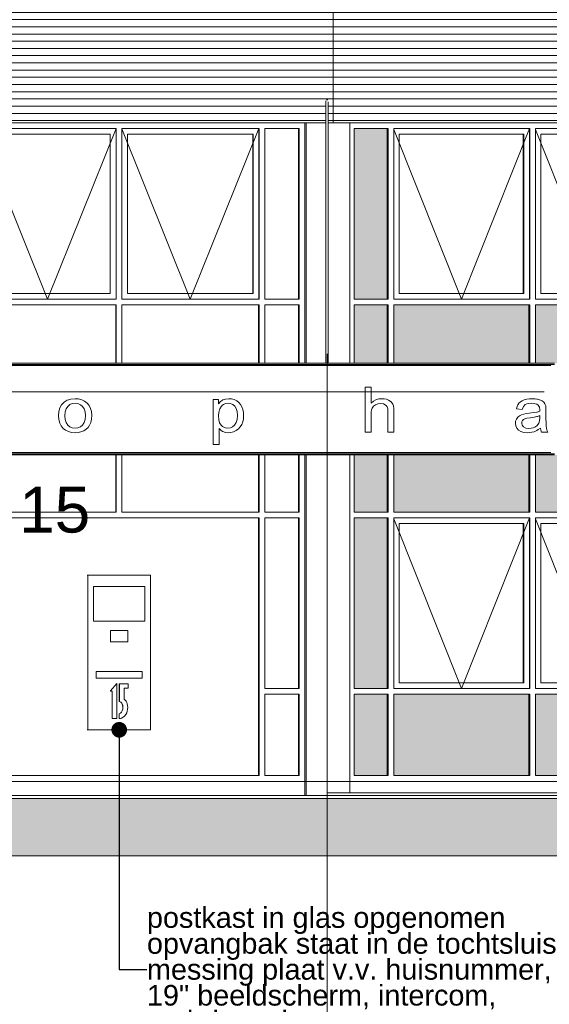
# Model space of a CAD drawing. Extents: x -138812 to 250702, y -18987 to 104055.
# Tile 113 of 193: x 42027 to 46652, y 76736 to 85333. Entities that reach past the tile are written whole.
import ezdxf

# ---------------------------------------------------------------- set-up
doc = ezdxf.new("R2010")
doc.units = 0
doc.header["$LTSCALE"] = 50
doc.linetypes.add('7 Voorgevel & doorsnede A-A$0$_ .', pattern=[380, 180, -100, 0, -100])
doc.linetypes.add('7 Voorgevel & doorsnede A-A$0$B0302', pattern=[1251.000023, 626.000023, -312.5, 0, -312.5])
doc.layers.get('0').update_dxf_attribs({"linetype": 'CONTINUOUS'})
for name, color, linetype in [('7 Voorgevel & doorsnede A-A$0$00 Bestaand', 7, 'CONTINUOUS'), ('7 Voorgevel & doorsnede A-A$0$00 Bestaand Afdek-arcering', 7, 'CONTINUOUS'), ('7 Voorgevel & doorsnede A-A$0$00 Bestaand Ramen', 7, 'CONTINUOUS'), ('7 Voorgevel & doorsnede A-A$0$21 Buitenwanden', 7, 'CONTINUOUS'), ('7 Voorgevel & doorsnede A-A$0$82 plakfolie', 7, 'CONTINUOUS'), ('7 Voorgevel & doorsnede A-A$0$90 Terrein', 7, 'CONTINUOUS'), ('7 Voorgevel & doorsnede A-A$0$90 Terrein Doorsnede-arcering', 7, 'CONTINUOUS'), ('7 Voorgevel & doorsnede A-A$0$A Markers details', 7, 'CONTINUOUS'), ('7 Voorgevel & doorsnede A-A$0$A Stramien', 7, 'CONTINUOUS')]:
    doc.layers.add(name, color=color, linetype=linetype)
doc.styles.add('7 Voorgevel & doorsnede A-A$0$GENERATED_STYLE_1', font='ARIAL.TTF')
doc.styles.add('7 Voorgevel & doorsnede A-A$0$Standard', font='txt', dxfattribs={"bigfont": 'BIGFONT.SHX'})
doc.dimstyles.new('7 Voorgevel & doorsnede A-A$0$GENERATED_STYLE__2', dxfattribs={"dimtxt": 0.18, "dimasz": 273.6, "dimexe": 0.18, "dimexo": 0.0625, "dimgap": 0.09, "dimtad": 0, "dimtih": 1, "dimtoh": 1, "dimdec": 4, "dimzin": 0, "dimdsep": 46, "dimtxsty": '7 Voorgevel & doorsnede A-A$0$Standard', "dimcen": 0.09, "dimadec": 0, "dimazin": 0, "dimtfac": 1, "dimtdec": 4, "dimtmove": 0, "dimatfit": 3, "dimldrblk": '7 Voorgevel & doorsnede A-A$0$ARROWHEAD_11', "dimfxl": 0, "dimtolj": 1, "dimtzin": 0, "dimarcsym": 0})

# ---------------------------------------------------------------- blocks, each defined once
blk = doc.blocks.new('7 Voorgevel & doorsnede A-A$0$Section Elem_4_2', base_point=(2608.7, 6899.3))
at = {"layer": '7 Voorgevel & doorsnede A-A$0$00 Bestaand Afdek-arcering', "linetype": 'Continuous', "lineweight": 0}
for points in [[(31217.3, 11109.3), (31505.7, 11109.3), (31505.7, 12599.3), (31217.3, 12599.3)], [(34034.3, 11109.3), (34322.6, 11109.3), (34322.6, 12599.3), (34034.3, 12599.3)], [(31217.3, 10549.3), (31308.5, 10549.3), (31505.7, 10549.3), (31505.7, 11059.3), (31217.3, 11059.3)], [(31563.3, 11059.3), (31563.3, 10549.3), (32414.8, 10549.3), (32741.2, 10549.3), (32741.2, 11059.3)], [(32798.8, 11059.3), (32798.8, 10549.3), (33512.6, 10549.3), (33976.7, 10549.3), (33976.7, 11059.3)], [(34034.3, 10549.3), (34057.8, 10549.3), (34322.6, 10549.3), (34322.6, 11059.3), (34034.3, 11059.3)], [(31217.3, 9249.3), (31505.7, 9249.3), (31505.7, 9749.3), (31308.5, 9749.3), (31217.3, 9749.3)], [(31563.3, 9249.3), (32741.2, 9249.3), (32741.2, 9749.3), (32414.8, 9749.3), (31563.3, 9749.3)], [(32798.8, 9249.3), (33976.7, 9249.3), (33976.7, 9749.3), (33512.6, 9749.3), (32798.8, 9749.3)], [(34034.3, 9749.3), (34034.3, 9249.3), (34322.6, 9249.3), (34322.6, 9749.3), (34057.8, 9749.3)], [(31217.3, 9199.3), (31217.3, 7709.3), (31505.7, 7709.3), (31505.7, 9199.3)], [(34034.3, 7709.3), (34322.6, 7709.3), (34322.6, 9199.3), (34034.3, 9199.3)], [(31217.3, 7659.3), (31217.3, 6949.3), (31505.7, 6949.3), (31505.7, 7659.3)], [(32741.2, 7659.3), (31563.3, 7659.3), (31563.3, 6949.3), (32741.2, 6949.3)], [(32798.8, 6949.3), (33976.7, 6949.3), (33976.7, 7659.3), (32798.8, 7659.3)], [(34034.3, 6949.3), (34322.6, 6949.3), (34322.6, 7659.3), (34034.3, 7659.3)]]:
    blk.add_hatch(color=252, dxfattribs=at).paths.add_polyline_path(points, flags=0)
at = {"layer": '7 Voorgevel & doorsnede A-A$0$00 Bestaand Ramen', "color": 1, "linetype": 'Continuous', "lineweight": 0}
for p, q in [((34380.3, 12649.3), (31179.6, 12649.3)), ((34380.3, 12649.3), (34380.3, 10549.3)), ((31217.3, 12599.3), (31217.3, 11109.3)), ((31513.9, 12599.3), (31217.3, 12599.3)), ((31505.7, 11109.3), (31505.7, 12599.3)), ((31513.9, 12599.3), (31513.9, 11109.3)), ((32749.4, 12599.3), (31563.3, 12599.3)), ((31563.3, 12599.3), (31563.3, 11109.3)), ((32746.2, 12599.3), (32746.2, 11109.3)), ((32749.4, 11109.3), (32749.4, 12599.3)), ((33984.9, 12599.3), (32798.8, 12599.3)), ((32798.8, 11109.3), (32798.8, 12599.3)), ((33981.7, 12599.3), (33981.7, 11109.3)), ((33984.9, 12599.3), (33984.9, 11109.3)), ((34330.8, 12599.3), (34034.3, 12599.3)), ((34034.3, 12599.3), (34034.3, 11109.3)), ((34322.6, 12599.3), (34322.6, 11109.3)), ((34330.8, 12599.3), (34330.8, 11109.3)), ((32696.8, 12549.3), (31609.5, 12549.3)), ((31609.5, 12549.3), (31609.5, 11159.3)), ((32693, 12549.3), (32693, 11159.3)), ((32696.8, 11159.3), (32696.8, 12549.3)), ((33932.3, 12549.3), (32845, 12549.3)), ((32845, 12549.3), (32845, 11159.3)), ((33928.5, 12549.3), (33928.5, 11159.3)), ((33932.3, 11159.3), (33932.3, 12549.3)), ((31217.3, 11109.3), (31513.9, 11109.3)), ((31563.3, 11109.3), (32749.4, 11109.3)), ((31609.5, 11159.3), (32696.8, 11159.3)), ((32798.8, 11109.3), (33984.9, 11109.3)), ((32845, 11159.3), (33932.3, 11159.3)), ((34034.3, 11109.3), (34330.8, 11109.3)), ((31217.3, 11059.3), (31217.3, 10549.3)), ((31217.3, 11059.3), (31513.9, 11059.3)), ((31505.7, 10549.3), (31505.7, 11059.3)), ((31513.9, 11059.3), (31513.9, 10549.3)), ((31563.3, 11059.3), (32749.4, 11059.3)), ((31563.3, 11059.3), (31563.3, 10549.3)), ((32741.2, 10549.3), (32741.2, 11059.3)), ((32749.4, 10549.3), (32749.4, 11059.3)), ((32798.8, 11059.3), (33984.9, 11059.3)), ((32798.8, 10549.3), (32798.8, 11059.3)), ((33976.7, 11059.3), (33976.7, 10549.3)), ((33984.9, 11059.3), (33984.9, 10549.3)), ((34034.3, 11059.3), (34330.8, 11059.3)), ((34034.3, 11059.3), (34034.3, 10549.3)), ((34322.6, 11059.3), (34322.6, 10549.3)), ((34330.8, 11059.3), (34330.8, 10549.3)), ((31217.3, 9749.3), (31217.3, 9249.3)), ((31505.7, 9249.3), (31505.7, 9749.3)), ((31513.9, 9749.3), (31513.9, 9249.3)), ((31563.3, 9749.3), (31563.3, 9249.3)), ((32741.2, 9249.3), (32741.2, 9749.3)), ((32749.4, 9249.3), (32749.4, 9749.3)), ((32798.8, 9249.3), (32798.8, 9749.3)), ((33976.7, 9749.3), (33976.7, 9249.3)), ((33984.9, 9749.3), (33984.9, 9249.3)), ((34034.3, 9749.3), (34034.3, 9249.3)), ((34322.6, 9749.3), (34322.6, 9249.3)), ((34330.8, 9749.3), (34330.8, 9249.3)), ((34380.3, 9749.3), (34380.3, 6899.3)), ((31217.3, 9249.3), (31513.9, 9249.3)), ((31217.3, 9199.3), (31217.3, 7709.3)), ((31217.3, 9199.3), (31513.9, 9199.3)), ((31505.7, 7709.3), (31505.7, 9199.3)), ((31513.9, 9199.3), (31513.9, 7709.3)), ((31563.3, 9249.3), (32749.4, 9249.3)), ((31563.3, 9199.3), (32749.4, 9199.3)), ((31563.3, 9199.3), (31563.3, 7709.3)), ((32746.2, 9199.3), (32746.2, 7709.3)), ((32749.4, 7709.3), (32749.4, 9199.3)), ((32798.8, 9249.3), (33984.9, 9249.3)), ((32798.8, 9199.3), (33984.9, 9199.3)), ((32798.8, 7709.3), (32798.8, 9199.3)), ((33981.7, 9199.3), (33981.7, 7709.3)), ((33984.9, 9199.3), (33984.9, 7709.3)), ((34034.3, 9249.3), (34330.8, 9249.3)), ((34034.3, 9199.3), (34330.8, 9199.3)), ((34034.3, 9199.3), (34034.3, 7709.3)), ((34322.6, 9199.3), (34322.6, 7709.3)), ((34330.8, 9199.3), (34330.8, 7709.3)), ((32696.8, 9149.3), (31609.5, 9149.3)), ((31609.5, 9149.3), (31609.5, 7759.3)), ((32693, 9149.3), (32693, 7759.3)), ((32696.8, 7759.3), (32696.8, 9149.3)), ((33932.3, 9149.3), (32845, 9149.3)), ((32845, 9149.3), (32845, 7759.3)), ((33928.5, 9149.3), (33928.5, 7759.3)), ((33932.3, 7759.3), (33932.3, 9149.3)), ((31609.5, 7759.3), (32696.8, 7759.3)), ((32845, 7759.3), (33932.3, 7759.3)), ((31217.3, 7709.3), (31513.9, 7709.3)), ((31217.3, 7659.3), (31217.3, 6949.3)), ((31217.3, 7659.3), (31513.9, 7659.3)), ((31505.7, 6949.3), (31505.7, 7659.3)), ((31513.9, 7659.3), (31513.9, 6949.3)), ((31563.3, 7709.3), (32749.4, 7709.3)), ((31563.3, 7659.3), (32749.4, 7659.3)), ((31563.3, 7659.3), (31563.3, 6949.3)), ((32741.2, 6949.3), (32741.2, 7659.3)), ((32749.4, 6949.3), (32749.4, 7659.3)), ((32798.8, 7709.3), (33984.9, 7709.3)), ((32798.8, 7659.3), (33984.9, 7659.3)), ((32798.8, 6949.3), (32798.8, 7659.3)), ((33976.7, 7659.3), (33976.7, 6949.3)), ((33984.9, 7659.3), (33984.9, 6949.3)), ((34034.3, 7709.3), (34330.8, 7709.3)), ((34034.3, 7659.3), (34330.8, 7659.3)), ((34034.3, 7659.3), (34034.3, 6949.3)), ((34322.6, 7659.3), (34322.6, 6949.3)), ((34330.8, 7659.3), (34330.8, 6949.3)), ((34380.3, 6899.3), (31179.6, 6899.3)), ((31513.9, 6949.3), (31217.3, 6949.3)), ((32749.4, 6949.3), (31563.3, 6949.3)), ((33984.9, 6949.3), (32798.8, 6949.3)), ((34330.8, 6949.3), (34034.3, 6949.3))]:
    blk.add_line(p, q, dxfattribs=at)
at = {"layer": '7 Voorgevel & doorsnede A-A$0$00 Bestaand Ramen', "color": 9, "linetype": 'Continuous', "lineweight": 0}
for p, q in [((31563.3, 12591.4), (32153.1, 11109.3)), ((32746.2, 12599.3), (32153.1, 11109.3)), ((32798.8, 12591.4), (33388.7, 11109.3)), ((33981.7, 12599.3), (33388.7, 11109.3)), ((32746.2, 9199.3), (32153.1, 7709.3)), ((33981.7, 9199.3), (33388.7, 7709.3)), ((31563.3, 9191.4), (32153.1, 7709.3)), ((32798.8, 9191.4), (33388.7, 7709.3))]:
    blk.add_line(p, q, dxfattribs=at)
blk = doc.blocks.new('7 Voorgevel & doorsnede A-A$0$Section Elem_5_2', base_point=(2608.7, 6899.3))
at = {"layer": '7 Voorgevel & doorsnede A-A$0$00 Bestaand', "color": 1, "linetype": 'Continuous', "lineweight": 0}
for p, q in [((30784.6, 10549.3), (30784.6, 12649.3)), ((30796.2, 12649.3), (30785.6, 12649.3)), ((30784.6, 6774.3), (30784.6, 9749.3))]:
    blk.add_line(p, q, dxfattribs=at)
blk = doc.blocks.new('7 Voorgevel & doorsnede A-A$0$Section Elem_6_2', base_point=(2608.7, 6899.3))
at = {"layer": '7 Voorgevel & doorsnede A-A$0$00 Bestaand', "color": 1, "linetype": 'Continuous', "lineweight": 0}
for p, q in [((30970.1, 12649.3), (30796.2, 12649.3)), ((30796.2, 12649.3), (30796.2, 10549.3)), ((31179.6, 12649.3), (30990.1, 12649.3)), ((31179.6, 12649.3), (31179.6, 10549.3)), ((30796.2, 9749.3), (30796.2, 6774.3)), ((31179.6, 9749.3), (31179.6, 6799.3))]:
    blk.add_line(p, q, dxfattribs=at)
blk = doc.blocks.new('7 Voorgevel & doorsnede A-A$0$Section Elem_28_2', base_point=(2608.7, 6899.3))
at = {"layer": '7 Voorgevel & doorsnede A-A$0$00 Bestaand Afdek-arcering', "linetype": 'Continuous', "lineweight": 0}
h = blk.add_hatch(dxfattribs=at)
h.set_pattern_fill('LIJNEN_HORZ__63_0002', color=9, style=0, pattern_type=2)
h.set_pattern_definition([(0, (2015.07, 6899.32), (0, 63), [])])
h.paths.add_polyline_path([(27363.1, 16819.3), (27363.1, 12649.3), (30970.1, 12649.3), (30970.1, 12839.4), (30972.8, 12847.3), (30974.8, 12849.3), (30986.4, 12849.3), (30987.4, 12848.4), (30990.1, 12841), (30990.1, 12649.3), (31034, 12649.3), (31034, 16819.3)], flags=0)
h.paths.add_polyline_path([(28021.4, 14453.2), (28021.4, 16049.3), (29019.6, 16049.3), (29019.6, 14453.2), (29021.4, 14446.3), (29021.4, 14426.3), (28023.1, 14426.3), (28021.4, 14434.4), (28021.4, 14436.3), (28023, 14436.3), (28023, 14444.7), (28021.4, 14451.1)], flags=0)
h.paths.add_polyline_path([(29338.1, 16049.3), (30336.3, 16049.3), (30336.3, 14453.2), (30338.1, 14446.3), (30338.1, 14426.3), (29339.9, 14426.3), (29338.1, 14434.4), (29338.1, 14436.3), (29339.7, 14436.3), (29339.7, 14444.7), (29338.1, 14451.1), (29338.1, 14453.2)], flags=0)
h = blk.add_hatch(dxfattribs=at)
h.set_pattern_fill('LIJNEN_HORZ__63_0002', color=9, style=0, pattern_type=2)
h.set_pattern_definition([(180, (29613.24, 6899.32), (0, 63), [])])
h.paths.add_polyline_path([(29010.2, 14499.3), (29010.3, 14499.3), (29010.3, 14489.3), (29019.6, 14453.2), (29019.6, 16049.3), (29010.2, 16049.3)], flags=0)
h = blk.add_hatch(dxfattribs=at)
h.set_pattern_fill('LIJNEN_HORZ__63_0002', color=9, style=0, pattern_type=2)
h.set_pattern_definition([(-180, (30929.95, 6899.32), (0, 63), [])])
h.paths.add_polyline_path([(30326.9, 14499.3), (30327, 14499.3), (30327, 14489.3), (30336.3, 14453.2), (30336.3, 16049.3), (30326.9, 16049.3)], flags=0)
at = {"layer": '7 Voorgevel & doorsnede A-A$0$00 Bestaand', "color": 1, "linetype": 'Continuous', "lineweight": 0}
for p, q in [((31034, 16819.3), (31034, 12649.3)), ((28021.4, 14451.1), (28021.4, 16049.3)), ((29019.6, 16049.3), (29019.6, 14453.2)), ((29338.1, 16049.3), (29338.1, 14451.1)), ((30336.3, 14453.2), (30336.3, 16049.3)), ((27543.9, 12649.3), (30785.6, 12649.3))]:
    blk.add_line(p, q, dxfattribs=at)
blk = doc.blocks.new('7 Voorgevel & doorsnede A-A$0$Section Elem_29_2', base_point=(2608.7, 6899.3))
at = {"layer": '7 Voorgevel & doorsnede A-A$0$00 Bestaand Afdek-arcering', "linetype": 'Continuous', "lineweight": 0}
h = blk.add_hatch(dxfattribs=at)
h.set_pattern_fill('LIJNEN_HORZ__63_0002', color=9, style=0, pattern_type=2)
h.set_pattern_definition([(0, (1497.7, 6899.32), (0, 63), [])])
h.paths.add_polyline_path([(31034, 12649.3), (34590.4, 12649.3), (34593, 12849.3), (34613.1, 12849.3), (34613.1, 12847.1), (34610.5, 12649.3), (34635.3, 12649.3), (34635.3, 16819.3), (31034, 16819.3)], flags=0)
h.paths.add_polyline_path([(31664.7, 14444.7), (31660.4, 14451.1), (31660.4, 14453.2), (31660.4, 16049.3), (32648.8, 16049.3), (32648.8, 14453.2), (32653.4, 14446.3), (32653.4, 14426.3), (31665, 14426.3), (31660.4, 14434.4), (31660.5, 14436.3), (31664.7, 14436.3)], flags=0)
h.paths.add_polyline_path([(32964.6, 14451.1), (32964.6, 16049.3), (33953, 16049.3), (33953, 14453.2), (33957.5, 14446.3), (33957.5, 14426.3), (32969.2, 14426.3), (32964.6, 14434.4), (32964.7, 14436.3), (32968.9, 14436.3), (32968.9, 14444.7)], flags=0)
h = blk.add_hatch(dxfattribs=at)
h.set_pattern_fill('LIJNEN_HORZ__63_0002', color=9, style=0, pattern_type=2)
h.set_pattern_definition([(-2e-12, (33759.79, 6899.32), (0, 63), [])])
h.paths.add_polyline_path([(32624.5, 16049.3), (32624.5, 14499.3), (32624.8, 14499.3), (32624.8, 14489.3), (32648.8, 14453.2), (32648.8, 16049.3)], flags=0)
h = blk.add_hatch(dxfattribs=at)
h.set_pattern_fill('LIJNEN_HORZ__63_0002', color=9, style=0, pattern_type=2)
h.set_pattern_definition([(7e-13, (35063.964, 6899.32), (0, 63), [])])
h.paths.add_polyline_path([(33953, 16049.3), (33928.7, 16049.3), (33928.7, 14499.3), (33929, 14499.3), (33929, 14489.3), (33953, 14453.2)], flags=0)
at = {"layer": '7 Voorgevel & doorsnede A-A$0$00 Bestaand', "color": 1, "linetype": 'Continuous', "lineweight": 0}
for p, q in [((31660.4, 14451.1), (31660.4, 16049.3)), ((32648.8, 16049.3), (32648.8, 14453.1)), ((32964.6, 16049.3), (32964.6, 14451.1)), ((33953, 14453.2), (33953, 16049.3)), ((31179.6, 12649.3), (34382.4, 12649.3))]:
    blk.add_line(p, q, dxfattribs=at)
blk = doc.blocks.new('7 Voorgevel & doorsnede A-A$0$Section Elem_225_2', base_point=(2608.7, 6899.3))
at = {"layer": '7 Voorgevel & doorsnede A-A$0$21 Buitenwanden', "color": 1, "linetype": 'Continuous', "lineweight": 0}
for p, q in [((28503.1, 10529.3), (27943.5, 10529.3)), ((28515.1, 10549.3), (27953.1, 10549.3)), ((28515.1, 10539.3), (27953.1, 10539.3)), ((29061.7, 10529.3), (28503.1, 10529.3)), ((29076.3, 10549.3), (28515.1, 10549.3)), ((29076.3, 10539.3), (28515.1, 10539.3)), ((29619.3, 10529.3), (29061.7, 10529.3)), ((29636.4, 10549.3), (29076.3, 10549.3)), ((29636.4, 10539.3), (29076.3, 10539.3)), ((30175.7, 10529.3), (29619.3, 10529.3)), ((30195.2, 10549.3), (29636.4, 10549.3)), ((30195.2, 10539.3), (29636.4, 10539.3)), ((30730.6, 10529.3), (30175.7, 10529.3)), ((30752.7, 10549.3), (30195.2, 10549.3)), ((30752.7, 10539.3), (30195.2, 10539.3)), ((31284, 10529.3), (30730.6, 10529.3)), ((31308.5, 10549.3), (30752.7, 10549.3)), ((31308.5, 10539.3), (30752.7, 10539.3)), ((31835.7, 10529.3), (31284, 10529.3)), ((31862.6, 10549.3), (31308.5, 10549.3)), ((31862.6, 10539.3), (31308.5, 10539.3)), ((32385.4, 10529.3), (31835.7, 10529.3)), ((32414.8, 10549.3), (31862.6, 10549.3)), ((32414.8, 10539.3), (31862.6, 10539.3)), ((32933, 10529.3), (32385.4, 10529.3)), ((32964.8, 10549.3), (32414.8, 10549.3)), ((32964.8, 10539.3), (32414.8, 10539.3)), ((28503.1, 9769.4), (27943.5, 9769.4)), ((28515.1, 9759.3), (27953.1, 9759.3)), ((28515.1, 9749.3), (27953.1, 9749.3)), ((29061.7, 9769.4), (28503.1, 9769.4)), ((29076.3, 9759.3), (28515.1, 9759.3)), ((29076.3, 9749.3), (28515.1, 9749.3)), ((29619.3, 9769.4), (29061.7, 9769.4)), ((29636.4, 9759.3), (29076.3, 9759.3)), ((29636.4, 9749.3), (29076.3, 9749.3)), ((30175.7, 9769.4), (29619.3, 9769.4)), ((30195.2, 9759.3), (29636.4, 9759.3)), ((30195.2, 9749.3), (29636.4, 9749.3)), ((30730.6, 9769.4), (30175.7, 9769.4)), ((30752.7, 9759.3), (30195.2, 9759.3)), ((30752.7, 9749.3), (30195.2, 9749.3)), ((31284, 9769.4), (30730.6, 9769.4)), ((31308.5, 9759.3), (30752.7, 9759.3)), ((31308.5, 9749.3), (30752.7, 9749.3)), ((31835.7, 9769.4), (31284, 9769.4)), ((31862.6, 9759.3), (31308.5, 9759.3)), ((31862.6, 9749.3), (31308.5, 9749.3)), ((32385.4, 9769.4), (31835.7, 9769.4)), ((32414.8, 9759.3), (31862.6, 9759.3)), ((32414.8, 9749.3), (31862.6, 9749.3)), ((32933, 9769.4), (32385.4, 9769.4)), ((32964.8, 9759.3), (32414.8, 9759.3)), ((32964.8, 9749.3), (32414.8, 9749.3))]:
    blk.add_line(p, q, dxfattribs=at)
blk = doc.blocks.new('7 Voorgevel & doorsnede A-A$0$Section Elem_229_2', base_point=(2608.7, 6899.3))
at = {"layer": '7 Voorgevel & doorsnede A-A$0$90 Terrein Doorsnede-arcering', "linetype": 'Continuous', "lineweight": 0}
blk.add_hatch(color=252, dxfattribs=at).paths.add_polyline_path([(41745.6, 6749.3), (41359.6, 6749.3), (41135.1, 6749.3), (40893.4, 6749.3), (40685.4, 6749.3), (21501.8, 6749.3), (18092.4, 6749.3), (17506.3, 6749.3), (17401.2, 6749.3), (17154.1, 6749.3), (16892.5, 6749.3), (16617, 6749.3), (16328.6, 6749.3), (15997.4, 6749.3), (15593.8, 6749.3), (15177, 6749.3), (15011.5, 6749.3), (15011.5, 6249.3), (41745.6, 6249.3)], flags=0)
at = {"layer": '7 Voorgevel & doorsnede A-A$0$90 Terrein', "color": 2, "linetype": 'Continuous', "lineweight": 0}
for p, q in [((21501.8, 6749.3), (40685.4, 6749.3)), ((15011.5, 6249.3), (41745.6, 6249.3))]:
    blk.add_line(p, q, dxfattribs=at)
blk = doc.blocks.new('7 Voorgevel & doorsnede A-A$0$Section Elem_240_2', base_point=(2608.7, 6899.3))
at = {"layer": '7 Voorgevel & doorsnede A-A$0$90 Terrein', "color": 94, "linetype": 'Continuous', "lineweight": 0}
for q in [(41379.8, 6799.3), (30980, 6749.3)]:
    blk.add_line((30980, 6799.3), q, dxfattribs=at)
blk = doc.blocks.new('7 Voorgevel & doorsnede A-A$0$Section Elem_242_2', base_point=(2608.7, 6899.3))
at = {"color": 1, "linetype": 'Continuous', "lineweight": 0}
for p, q in [((31312.5, 10342.1), (31364.9, 10342.1)), ((31312.5, 9949.3), (31312.5, 10342.1)), ((31364.9, 10201.3), (31364.9, 10342.1)), ((28710.7, 10226.3), (28743.1, 10236.8)), ((28743.1, 10236.8), (28779.3, 10240.3)), ((28779.3, 10240.3), (28809.7, 10237.9)), ((28809.7, 10237.9), (28837.2, 10230.7)), ((28837.2, 10230.7), (28861.7, 10218.7)), ((29983.3, 10234), (30030.9, 10234)), ((29983.3, 9840.4), (29983.3, 10234)), ((30030.9, 10196.9), (30030.9, 10234)), ((30069, 10229.5), (30092.5, 10237.6)), ((30092.5, 10237.6), (30120.4, 10240.3)), ((30120.4, 10240.3), (30145.7, 10238.3)), ((30145.7, 10238.3), (30169, 10232)), ((30169, 10232), (30190.1, 10221.6)), ((31384.3, 10218.4), (31406.2, 10230.6)), ((31406.2, 10230.6), (31430.5, 10237.9)), ((31430.5, 10237.9), (31457.1, 10240.3)), ((31457.1, 10240.3), (31479, 10239)), ((31479, 10239), (31498.8, 10234.8)), ((31498.8, 10234.8), (31516.6, 10227.9)), ((32701.9, 10230.3), (32723.1, 10235.9)), ((32723.1, 10235.9), (32746.4, 10239.2)), ((32746.4, 10239.2), (32771.9, 10240.3)), ((32771.9, 10240.3), (32796.6, 10239.4)), ((32810.3, 10237.6), (32796.6, 10239.4)), ((32810.3, 10237.6), (32818, 10236.5)), ((32818, 10236.5), (32836.1, 10231.8)), ((32836.1, 10231.8), (32857.5, 10222.1)), ((28637.5, 10128.6), (28646.5, 10160.4)), ((28646.5, 10160.4), (28661.4, 10187.2)), ((28661.4, 10187.2), (28682.2, 10208.7)), ((28682.2, 10208.7), (28710.7, 10226.3)), ((28691.3, 10125), (28699.9, 10152.2)), ((28699.9, 10152.2), (28714.2, 10173.3)), ((28714.2, 10173.3), (28733, 10188.3)), ((28733, 10188.3), (28754.6, 10197.3)), ((28754.6, 10197.3), (28779.3, 10200.3)), ((28779.3, 10200.3), (28803.7, 10197.3)), ((28803.7, 10197.3), (28825.2, 10188.2)), ((28825.2, 10188.2), (28843.9, 10173.1)), ((28843.9, 10173.1), (28858.4, 10152.2)), ((28858.4, 10152.2), (28867, 10125.6)), ((28861.7, 10218.7), (28883.4, 10201.9)), ((28883.4, 10201.9), (28901, 10180.8)), ((28901, 10180.8), (28913.7, 10156.1)), ((28913.7, 10156.1), (28921.3, 10127.7)), ((30030.9, 10196.9), (30048.9, 10215.9)), ((30033.5, 10123.8), (30042, 10151.6)), ((30042, 10151.6), (30056.3, 10173.7)), ((30067.1, 10228.2), (30048.9, 10215.9)), ((30056.3, 10173.7), (30067.1, 10183.4)), ((30067.1, 10228.2), (30069, 10229.5)), ((30067.1, 10183.4), (30074.2, 10189.7)), ((30074.2, 10189.7), (30093.9, 10199.3)), ((30093.9, 10199.3), (30115.3, 10202.5)), ((30115.3, 10202.5), (30136.6, 10199.5)), ((30136.6, 10199.5), (30155.9, 10190.5)), ((30155.9, 10190.5), (30173.1, 10175.5)), ((30173.1, 10175.5), (30186.5, 10154.4)), ((30186.5, 10154.4), (30194.6, 10127.3)), ((30190.1, 10221.6), (30208.6, 10207.4)), ((30208.6, 10207.4), (30223.8, 10189.7)), ((30223.8, 10189.7), (30235.7, 10168.7)), ((30235.7, 10168.7), (30244.3, 10145.2)), ((30244.3, 10145.2), (30249.4, 10120.2)), ((31364.9, 10201.3), (31384.3, 10218.4)), ((31368.7, 10143.3), (31373.6, 10157.6)), ((31373.6, 10157.6), (31385.2, 10174.7)), ((31385.2, 10174.7), (31402.7, 10187.8)), ((31402.7, 10187.8), (31423.8, 10196.1)), ((31423.8, 10196.1), (31446.3, 10198.9)), ((31446.3, 10198.9), (31473.8, 10194.8)), ((31473.8, 10194.8), (31494.3, 10182.4)), ((31494.3, 10182.4), (31503.7, 10169.3)), ((31503.7, 10169.3), (31509.4, 10151.7)), ((31509.4, 10151.7), (31511.3, 10129.7)), ((31516.6, 10227.9), (31538.3, 10213)), ((31538.3, 10213), (31552.8, 10193.4)), ((31552.8, 10193.4), (31558.8, 10176.6)), ((31558.8, 10176.6), (31562.4, 10155.3)), ((31562.4, 10155.3), (31563.6, 10129.7)), ((32632.7, 10152.8), (32638.4, 10171.7)), ((32632.7, 10152.8), (32683.9, 10146.5)), ((32638.4, 10171.7), (32646, 10188)), ((32646, 10188), (32655.7, 10201.7)), ((32655.7, 10201.7), (32667.9, 10213.1)), ((32667.9, 10213.1), (32683.3, 10222.7)), ((32683.3, 10222.7), (32701.9, 10230.3)), ((32683.9, 10146.5), (32694.6, 10172)), ((32694.6, 10172), (32709.9, 10188.4)), ((32709.9, 10188.4), (32723.7, 10195)), ((32723.7, 10195), (32741.9, 10199)), ((32741.9, 10199), (32764.3, 10200.3)), ((32764.3, 10200.3), (32788.5, 10198.5)), ((32788.5, 10198.5), (32808.3, 10193.1)), ((32808.3, 10193.1), (32810.3, 10191.9)), ((32810.3, 10191.9), (32823.8, 10184)), ((32823.8, 10184), (32834.9, 10167.7)), ((32834.9, 10167.7), (32838.6, 10142.6)), ((32857.5, 10222.1), (32872.4, 10210.2)), ((32872.4, 10210.2), (32882.3, 10195.5)), ((32882.3, 10195.5), (32888.7, 10177.4)), ((32888.7, 10177.4), (32890.6, 10160.1)), ((32890.6, 10160.1), (32891.3, 10133)), ((28634.5, 10091.7), (28637.5, 10128.6)), ((28634.5, 10091.7), (28637, 10057.8)), ((28688.4, 10091.7), (28691.3, 10125)), ((28688.4, 10091.7), (28691.3, 10058.3)), ((28858.4, 10031.4), (28867, 10059.2)), ((28867, 10125.6), (28869.9, 10093.3)), ((28867, 10059.2), (28869.9, 10093.3)), ((28915.8, 10032.9), (28921.8, 10061.7)), ((28921.3, 10127.7), (28923.8, 10095.7)), ((28921.8, 10061.7), (28923.8, 10095.7)), ((30030.6, 10090.1), (30033.5, 10123.8)), ((30030.6, 10090.1), (30033.3, 10056.7)), ((30186.3, 10031.4), (30194.5, 10059.4)), ((30194.5, 10059.4), (30197.3, 10094.1)), ((30194.6, 10127.3), (30197.3, 10094.1)), ((30243.6, 10039.5), (30249.3, 10065.7)), ((30249.3, 10065.7), (30251.1, 10093.8)), ((30249.4, 10120.2), (30251.1, 10093.8)), ((31364.9, 10105.1), (31365.8, 10125.8)), ((31364.9, 9949.3), (31364.9, 10105.1)), ((31365.8, 10125.8), (31368.7, 10143.3)), ((31511.3, 9949.3), (31511.3, 10129.7)), ((31563.6, 9949.3), (31563.6, 10129.7)), ((32626.4, 10044.5), (32634.1, 10062.7)), ((32634.1, 10062.7), (32646, 10078.2)), ((32646, 10078.2), (32661.1, 10090.4)), ((32661.1, 10090.4), (32678.8, 10099.6)), ((32678.8, 10099.6), (32698.7, 10106.2)), ((32695.7, 10057.8), (32707.6, 10064.4)), ((32698.7, 10106.2), (32718, 10109.9)), ((32707.6, 10064.4), (32725.6, 10069.5)), ((32718, 10109.9), (32745.1, 10113.5)), ((32725.6, 10069.5), (32753.1, 10074)), ((32745.1, 10113.5), (32783.6, 10118.4)), ((32753.1, 10074), (32787.8, 10079.4)), ((32810.3, 10123.2), (32783.6, 10118.4)), ((32787.8, 10079.4), (32810.3, 10084.2)), ((32810.3, 10123.2), (32814.7, 10123.9)), ((32810.3, 10084.2), (32816.2, 10085.4)), ((32814.7, 10123.9), (32838.3, 10130.1)), ((32816.2, 10085.4), (32838.3, 10092.2)), ((32836.2, 10046.6), (32838.3, 10074.6)), ((32838.3, 10130.1), (32838.6, 10142.6)), ((32838.3, 10074.6), (32838.3, 10092.2)), ((32891.3, 10068.7), (32891.3, 10133)), ((32891.3, 10068.7), (32891.7, 10029.4)), ((28637, 10057.8), (28644.5, 10028.1)), ((28644.5, 10028.1), (28657, 10002.6)), ((28657, 10002.6), (28674.5, 9981.3)), ((28674.5, 9981.3), (28696, 9964.6)), ((28691.3, 10058.3), (28699.9, 10031.1)), ((28699.9, 10031.1), (28714.2, 10009.9)), ((28714.2, 10009.9), (28733, 9994.9)), ((28733, 9994.9), (28754.6, 9985.8)), ((28754.6, 9985.8), (28779.3, 9982.8)), ((28779.3, 9982.8), (28803.8, 9985.8)), ((28803.8, 9985.8), (28825.4, 9994.9)), ((28825.4, 9994.9), (28844.1, 10010.1)), ((28844.1, 10010.1), (28858.4, 10031.4)), ((28853.9, 9960.4), (28874.8, 9973.6)), ((28874.8, 9973.6), (28892.2, 9989.9)), ((28892.2, 9989.9), (28905.9, 10009.3)), ((28905.9, 10009.3), (28915.8, 10032.9)), ((30033.3, 10056.7), (30041.3, 10029.7)), ((30035.7, 9840.4), (30035.7, 9979)), ((30035.7, 9979), (30050.9, 9964.8)), ((30041.3, 10029.7), (30054.7, 10009)), ((30054.7, 10009), (30067.1, 9998.5)), ((30067.1, 9998.5), (30071.9, 9994.4)), ((30071.9, 9994.4), (30091.3, 9985.7)), ((30091.3, 9985.7), (30113, 9982.8)), ((30113, 9982.8), (30135, 9985.8)), ((30135, 9985.8), (30154.9, 9994.9)), ((30154.9, 9994.9), (30172.5, 10009.9)), ((30172.5, 10009.9), (30186.3, 10031.4)), ((30184.8, 9961.6), (30204.7, 9975.9)), ((30204.7, 9975.9), (30221.1, 9993.7)), ((30221.1, 9993.7), (30234.2, 10015.2)), ((30234.2, 10015.2), (30243.6, 10039.5)), ((32623.8, 10024.5), (32626.4, 10044.5)), ((32623.8, 10024.5), (32626.8, 10002.1)), ((32626.8, 10002.1), (32635.9, 9982.6)), ((32635.9, 9982.6), (32651.1, 9965.9)), ((32679.7, 10025.8), (32681.5, 10037.8)), ((32679.7, 10025.8), (32683.7, 10008.2)), ((32681.5, 10037.8), (32687, 10048.7)), ((32683.7, 10008.2), (32695.5, 9993.7)), ((32687, 10048.7), (32695.7, 10057.8)), ((32695.5, 9993.7), (32715, 9984.1)), ((32715, 9984.1), (32741.8, 9980.9)), ((32741.8, 9980.9), (32761.1, 9982.2)), ((32761.1, 9982.2), (32779, 9986.3)), ((32779, 9986.3), (32795.4, 9993.1)), ((32795.4, 9993.1), (32810.3, 10003.6)), ((32810.3, 10003.6), (32815.8, 10007.5)), ((32815.8, 10007.5), (32829.9, 10026.4)), ((32823.6, 9970.8), (32842.8, 9984.4)), ((32829.9, 10026.4), (32836.2, 10046.6)), ((32842.8, 9984.4), (32846.6, 9965.6)), ((32891.7, 10029.4), (32892.8, 10001)), ((32892.8, 10001), (32894.7, 9983.6)), ((32894.7, 9983.6), (32899.7, 9966.1)), ((28696, 9964.6), (28720.7, 9952.6)), ((28720.7, 9952.6), (28748.4, 9945.4)), ((28748.4, 9945.4), (28779.3, 9943)), ((28779.3, 9943), (28805.5, 9944.9)), ((28805.5, 9944.9), (28830.4, 9950.8)), ((28830.4, 9950.8), (28853.9, 9960.4)), ((30050.9, 9964.8), (30067.1, 9954.9)), ((30067.1, 9954.9), (30069.8, 9953.2)), ((30069.8, 9953.2), (30091.9, 9945.6)), ((30091.9, 9945.6), (30116.7, 9943)), ((30116.7, 9943), (30140.2, 9945.1)), ((30140.2, 9945.1), (30162.8, 9951.3)), ((30162.8, 9951.3), (30184.8, 9961.6)), ((31312.5, 9949.3), (31364.9, 9949.3)), ((31511.3, 9949.3), (31563.6, 9949.3)), ((32651.1, 9965.9), (32671.9, 9953.2)), ((32671.9, 9953.2), (32697.9, 9945.6)), ((32697.9, 9945.6), (32729.2, 9943)), ((32729.2, 9943), (32749.3, 9944.1)), ((32749.3, 9944.1), (32768.5, 9947.2)), ((32768.5, 9947.2), (32786.8, 9952.4)), ((32786.8, 9952.4), (32805, 9960.1)), ((32805, 9960.1), (32810.3, 9963.1)), ((32810.3, 9963.1), (32823.6, 9970.8)), ((32846.6, 9965.6), (32853.2, 9949.3)), ((32853.2, 9949.3), (32908, 9949.3)), ((32899.7, 9966.1), (32908, 9949.3)), ((29983.3, 9840.4), (30035.7, 9840.4))]:
    blk.add_line(p, q, dxfattribs=at)
blk = doc.blocks.new('7 Voorgevel & doorsnede A-A$0$Section Elem_247_2', base_point=(2608.7, 6899.3))
at = {"layer": '7 Voorgevel & doorsnede A-A$0$00 Bestaand Ramen', "color": 1, "linetype": 'Continuous', "lineweight": 0}
for p, q in [((27543.9, 12649.3), (30784.6, 12649.3)), ((27590.6, 12599.3), (27590.6, 11109.3)), ((27590.6, 12599.3), (27890, 12599.3)), ((27886.7, 11109.3), (27886.7, 12599.3)), ((27890, 12599.3), (27890, 11109.3)), ((27939.9, 12599.3), (29137.6, 12599.3)), ((27939.9, 12599.3), (27939.9, 11109.3)), ((29136.4, 11109.3), (29136.4, 12599.3)), ((29137.6, 11109.3), (29137.6, 12599.3)), ((29187.6, 12599.3), (30385.3, 12599.3)), ((29187.6, 11109.3), (29187.6, 12599.3)), ((30384, 11109.3), (30384, 12599.3)), ((30385.3, 12599.3), (30385.3, 11109.3)), ((30435.2, 12599.3), (30734.7, 12599.3)), ((30435.2, 12599.3), (30435.2, 11109.3)), ((30731.3, 12599.3), (30731.3, 11109.3)), ((30734.7, 12599.3), (30734.7, 11109.3)), ((27988.5, 11159.3), (27988.5, 12549.3)), ((27988.5, 12549.3), (29086.5, 12549.3)), ((29084.9, 11159.3), (29084.9, 12549.3)), ((29086.5, 12549.3), (29086.5, 11159.3)), ((29236.2, 11159.3), (29236.2, 12549.3)), ((29236.2, 12549.3), (30334.1, 12549.3)), ((30332.6, 11159.3), (30332.6, 12549.3)), ((30334.1, 12549.3), (30334.1, 11159.3)), ((27890, 11109.3), (27590.6, 11109.3)), ((29137.6, 11109.3), (27939.9, 11109.3)), ((29086.5, 11159.3), (27988.5, 11159.3)), ((30385.3, 11109.3), (29187.6, 11109.3)), ((30334.1, 11159.3), (29236.2, 11159.3)), ((30734.7, 11109.3), (30435.2, 11109.3)), ((27590.6, 11059.3), (27590.6, 10549.3)), ((27890, 11059.3), (27590.6, 11059.3)), ((27886.7, 10549.3), (27886.7, 11059.3)), ((27890, 11059.3), (27890, 10549.3)), ((29137.6, 11059.3), (27939.9, 11059.3)), ((27939.9, 11059.3), (27939.9, 10549.3)), ((29134.3, 10549.3), (29134.3, 11059.3)), ((29137.6, 10549.3), (29137.6, 11059.3)), ((30385.3, 11059.3), (29187.6, 11059.3)), ((29187.6, 10549.3), (29187.6, 11059.3)), ((30382, 11059.3), (30382, 10549.3)), ((30385.3, 11059.3), (30385.3, 10549.3)), ((30734.7, 11059.3), (30435.2, 11059.3)), ((30435.2, 11059.3), (30435.2, 10549.3)), ((30731.3, 11059.3), (30731.3, 10549.3)), ((30734.7, 11059.3), (30734.7, 10549.3)), ((27590.6, 9749.3), (27590.6, 9249.3)), ((27886.7, 9249.3), (27886.7, 9749.3)), ((27890, 9749.3), (27890, 9249.3)), ((27939.9, 9749.3), (27939.9, 9249.3)), ((29134.3, 9249.3), (29134.3, 9749.3)), ((29137.6, 9249.3), (29137.6, 9749.3)), ((29187.6, 9249.3), (29187.6, 9749.3)), ((30382, 9749.3), (30382, 9249.3)), ((30385.3, 9749.3), (30385.3, 9249.3)), ((30435.2, 9749.3), (30435.2, 9249.3)), ((30731.3, 9749.3), (30731.3, 9249.3)), ((30734.7, 9749.3), (30734.7, 9249.3)), ((27590.6, 9249.3), (27890, 9249.3)), ((27590.6, 9199.3), (27590.6, 7709.3)), ((27590.6, 9199.3), (27890, 9199.3)), ((27886.7, 7709.3), (27886.7, 9199.3)), ((27890, 9199.3), (27890, 7709.3)), ((27939.9, 9249.3), (29137.6, 9249.3)), ((27939.9, 9199.3), (30385.3, 9199.3)), ((27939.9, 9199.3), (27939.9, 6949.3)), ((29187.6, 9249.3), (30385.3, 9249.3)), ((30380.3, 6949.3), (30380.3, 9199.3)), ((30380.4, 6949.3), (30380.4, 9199.3)), ((30385.3, 9199.3), (30385.3, 6949.3)), ((30435.2, 9249.3), (30734.7, 9249.3)), ((30435.2, 9199.3), (30435.2, 7709.3)), ((30435.2, 9199.3), (30734.7, 9199.3)), ((30731.3, 7709.3), (30731.3, 9199.3)), ((30734.7, 9199.3), (30734.7, 7709.3)), ((27590.6, 7709.3), (27890, 7709.3)), ((27590.6, 7659.3), (27590.6, 6949.3)), ((27590.6, 7659.3), (27890, 7659.3)), ((27886.7, 6949.3), (27886.7, 7659.3)), ((27890, 7659.3), (27890, 6949.3)), ((30435.2, 7709.3), (30734.7, 7709.3)), ((30435.2, 7659.3), (30435.2, 6949.3)), ((30435.2, 7659.3), (30734.7, 7659.3)), ((30731.3, 6949.3), (30731.3, 7659.3)), ((30734.7, 7659.3), (30734.7, 6949.3)), ((27543.9, 6899.3), (30784.6, 6899.3)), ((27590.6, 6949.3), (27890, 6949.3)), ((27939.9, 6949.3), (30385.3, 6949.3)), ((30435.2, 6949.3), (30734.7, 6949.3))]:
    blk.add_line(p, q, dxfattribs=at)
at = {"layer": '7 Voorgevel & doorsnede A-A$0$00 Bestaand Ramen', "color": 9, "linetype": 'Continuous', "lineweight": 0}
for p, q in [((27939.9, 12596.1), (28537.5, 11109.3)), ((29136.4, 12599.3), (28537.5, 11109.3)), ((29187.6, 12596.1), (29785.2, 11109.3)), ((30384, 12599.3), (29785.2, 11109.3))]:
    blk.add_line(p, q, dxfattribs=at)
blk = doc.blocks.new('7 Voorgevel & doorsnede A-A$0$Section Elem_253_2', base_point=(2608.7, 6899.3))
at = {"layer": '7 Voorgevel & doorsnede A-A$0$90 Terrein', "color": 94, "linetype": 'Continuous', "lineweight": 0}
blk.add_line((24880.4, 6774.3), (41379.8, 6774.3), dxfattribs=at)
blk = doc.blocks.new('7 Voorgevel & doorsnede A-A$0$Section Elem_254_2', base_point=(2608.7, 6899.3))
at = {"layer": '7 Voorgevel & doorsnede A-A$0$00 Bestaand', "color": 1, "linetype": 'Continuous', "lineweight": 0}
for p, q in [((28889.8, 8699.3), (28884.7, 8699.3)), ((29438.8, 8699.3), (28889.8, 8699.3)), ((28889.8, 8699.3), (28889.8, 7349.3)), ((29438.8, 7349.3), (29438.8, 8699.3)), ((28889.8, 7349.3), (28884.7, 7349.3)), ((28889.8, 7349.3), (29438.8, 7349.3))]:
    blk.add_line(p, q, dxfattribs=at)
blk = doc.blocks.new('7 Voorgevel & doorsnede A-A$0$Section Elem_255_2', base_point=(2608.7, 6899.3))
at = {"layer": '7 Voorgevel & doorsnede A-A$0$82 plakfolie', "color": 1, "linetype": 'Continuous', "lineweight": 0}
for p, q in [((29142.7, 7753.3), (29088.9, 7690.5)), ((29143.3, 7753.3), (29089.5, 7690.5)), ((29143.3, 7753.3), (29142.7, 7753.3)), ((29143.3, 7449.3), (29143.3, 7753.3)), ((29165, 7751), (29165, 7597.1)), ((29165.6, 7751), (29165, 7751)), ((29165.6, 7751), (29165.6, 7597.1)), ((29241.9, 7751), (29165.6, 7751)), ((29241.9, 7711.6), (29241.9, 7751)), ((29088.9, 7690.5), (29088.9, 7685.4)), ((29089.5, 7690.5), (29088.9, 7690.5)), ((29089.5, 7685.4), (29088.9, 7685.4)), ((29089.5, 7690.5), (29089.5, 7685.4)), ((29089.5, 7685.4), (29103.3, 7685.4)), ((29102.8, 7685.4), (29102.8, 7449.3)), ((29103.3, 7685.4), (29103.3, 7449.3)), ((29206.1, 7617), (29206.1, 7711.6)), ((29206.1, 7711.6), (29241.9, 7711.6)), ((29165, 7597.1), (29177.8, 7591.1)), ((29165.6, 7597.1), (29165, 7597.1)), ((29165.6, 7597.1), (29178.4, 7591.1)), ((29177.8, 7591.1), (29187.6, 7580.8)), ((29178.4, 7591.1), (29188.2, 7580.8)), ((29187.6, 7580.8), (29193.8, 7565.8)), ((29188.2, 7580.8), (29194.4, 7565.8)), ((29193.8, 7565.8), (29195.9, 7545.5)), ((29194.4, 7565.8), (29196.5, 7545.5)), ((29216.1, 7608.1), (29206.1, 7617)), ((29224.2, 7598.3), (29216.1, 7608.1)), ((29230.5, 7587.8), (29224.2, 7598.3)), ((29235, 7575.7), (29230.5, 7587.8)), ((29237.7, 7561.3), (29235, 7575.7)), ((29174.7, 7495), (29162.8, 7489.9)), ((29162.8, 7489.9), (29162.8, 7447)), ((29163.4, 7489.9), (29162.8, 7489.9)), ((29175.3, 7495), (29163.4, 7489.9)), ((29163.4, 7489.9), (29163.4, 7447)), ((29183.6, 7503), (29174.7, 7495)), ((29184.1, 7503), (29175.3, 7495)), ((29190.4, 7514.6), (29183.6, 7503)), ((29191, 7514.6), (29184.1, 7503)), ((29194.5, 7528.8), (29190.4, 7514.6)), ((29195.1, 7528.8), (29191, 7514.6)), ((29195.9, 7545.5), (29194.5, 7528.8)), ((29196.5, 7545.5), (29195.1, 7528.8)), ((29211.4, 7469.4), (29222.1, 7482.9)), ((29222.1, 7482.9), (29230, 7498)), ((29230, 7498), (29234.8, 7512.8)), ((29234.8, 7512.8), (29237.7, 7528.4)), ((29238.6, 7544.8), (29237.7, 7561.3)), ((29237.7, 7528.4), (29238.6, 7544.8)), ((29103.3, 7449.3), (29102.8, 7449.3)), ((29103.3, 7449.3), (29143.3, 7449.3)), ((29163.4, 7447), (29162.8, 7447)), ((29163.4, 7447), (29174.7, 7448)), ((29174.7, 7448), (29184.4, 7450.8)), ((29184.4, 7450.8), (29198.6, 7458.5)), ((29198.6, 7458.5), (29211.4, 7469.4))]:
    blk.add_line(p, q, dxfattribs=at)
blk = doc.blocks.new('7 Voorgevel & doorsnede A-A$0$Section Elem_266_2', base_point=(2608.7, 6899.3))
at = {"layer": '7 Voorgevel & doorsnede A-A$0$21 Buitenwanden', "color": 1, "linetype": 'Continuous', "lineweight": 0}
for p, q in [((30970, 10549.3), (30970.1, 12839.9)), ((30974.4, 12849.3), (30977.4, 12849.3)), ((30977.4, 12849.3), (30982.8, 12849.3)), ((30982.8, 12849.3), (30986.9, 12849.3)), ((30990, 10549.3), (30990.1, 12832.6))]:
    blk.add_line(p, q, dxfattribs=at)
blk = doc.blocks.new('7 Voorgevel & doorsnede A-A$0$ARROWHEAD_11')
at = {"color": 0, "linetype": 'Continuous', "lineweight": 0}
blk.add_line((0, 0), (-1, 0), dxfattribs=at)
at = {"color": 0, "linetype": 'Continuous', "lineweight": 0, "const_width": 0.25, "flags": 128}
blk.add_lwpolyline([(-0.125, 0, 1), (0.125, 0, 1)], format="xyb", close=True, dxfattribs=at)
blk = doc.blocks.new('7 Voorgevel & doorsnede A-A$0$G1 VOORGEVEL_STORY_MARKER', base_point=(2608.7, 6899.3))
at = {"color": 9, "linetype": '7 Voorgevel & doorsnede A-A$0$B0302', "lineweight": 0}
for p, q in [((1574.4, 10299.3), (48489.8, 10299.3)), ((1574.4, 6899.3), (48489.8, 6899.3))]:
    blk.add_line(p, q, dxfattribs=at)

msp = doc.modelspace()

# ---------------------------------------------------------------- linework, layer by layer
at = {"color": 1, "linetype": 'Continuous', "lineweight": 0, "flags": 128}
for points in [[(42670.59667, 80083.04477), (43120.59667, 80083.04477), (43120.59667, 80383.04477), (42670.59667, 80383.04477)], [(42820.59667, 79900.76031), (42970.59667, 79900.76031), (42970.59667, 80000.76031), (42820.59667, 80000.76031)], [(42695.59667, 79583.07856), (43095.59667, 79583.07856), (43095.59667, 79643.07856), (42695.59667, 79643.07856)]]:
    msp.add_lwpolyline(points, close=True, dxfattribs=at)
at = {"layer": '7 Voorgevel & doorsnede A-A$0$A Stramien', "color": 9, "linetype": '7 Voorgevel & doorsnede A-A$0$_ .', "lineweight": 0, "flags": 128}
msp.add_lwpolyline([(44711.99277, 73417.01365), (44711.99277, 104055.20506)], dxfattribs=at)

# ---------------------------------------------------------------- block references
at = {"linetype": 'Continuous', "lineweight": 0}
msp.add_blockref('7 Voorgevel & doorsnede A-A$0$G1 VOORGEVEL_STORY_MARKER', (16340.65165, 78683.04477), dxfattribs=at)
at = {"color": 9, "lineweight": 0}
msp.add_blockref('7 Voorgevel & doorsnede A-A$0$Section Elem_242_2', (16340.65165, 78683.04477), dxfattribs=at)
at = {"layer": '7 Voorgevel & doorsnede A-A$0$00 Bestaand', "color": 9, "lineweight": 0}
for name in ['7 Voorgevel & doorsnede A-A$0$Section Elem_28_2', '7 Voorgevel & doorsnede A-A$0$Section Elem_29_2', '7 Voorgevel & doorsnede A-A$0$Section Elem_5_2', '7 Voorgevel & doorsnede A-A$0$Section Elem_6_2', '7 Voorgevel & doorsnede A-A$0$Section Elem_254_2']:
    msp.add_blockref(name, (16340.65165, 78683.04477), dxfattribs=at)
at = {"layer": '7 Voorgevel & doorsnede A-A$0$00 Bestaand Ramen', "color": 9, "lineweight": 0}
for name in ['7 Voorgevel & doorsnede A-A$0$Section Elem_247_2', '7 Voorgevel & doorsnede A-A$0$Section Elem_4_2']:
    msp.add_blockref(name, (16340.65165, 78683.04477), dxfattribs=at)
at = {"layer": '7 Voorgevel & doorsnede A-A$0$21 Buitenwanden', "color": 9, "lineweight": 0}
for name in ['7 Voorgevel & doorsnede A-A$0$Section Elem_266_2', '7 Voorgevel & doorsnede A-A$0$Section Elem_225_2']:
    msp.add_blockref(name, (16340.65165, 78683.04477), dxfattribs=at)
at = {"layer": '7 Voorgevel & doorsnede A-A$0$82 plakfolie', "color": 9, "lineweight": 0}
msp.add_blockref('7 Voorgevel & doorsnede A-A$0$Section Elem_255_2', (16340.65165, 78683.04477), dxfattribs=at)
at = {"layer": '7 Voorgevel & doorsnede A-A$0$90 Terrein', "color": 9, "lineweight": 0}
for name in ['7 Voorgevel & doorsnede A-A$0$Section Elem_240_2', '7 Voorgevel & doorsnede A-A$0$Section Elem_229_2', '7 Voorgevel & doorsnede A-A$0$Section Elem_253_2']:
    msp.add_blockref(name, (16340.65165, 78683.04477), dxfattribs=at)

# ---------------------------------------------------------------- texts
at = {"color": 2, "linetype": 'Continuous', "lineweight": 0, "insert": (43138.35816, 77040.21551), "char_height": 180, "width": 3505.3747658, "attachment_point": 4, "line_spacing_factor": 0.753903, "style": '7 Voorgevel & doorsnede A-A$0$GENERATED_STYLE_1'}
msp.add_mtext('{postkast in glas opgenomen\\Popvangbak staat in de tochtsluis\\Pmessing plaat v.v. huisnummer,\\P19" beeldscherm, intercom,\\Pen brievenbus}', dxfattribs=at)
at = {"layer": '7 Voorgevel & doorsnede A-A$0$A Markers details', "color": 2, "linetype": 'Continuous', "lineweight": 0, "insert": (42021.48173, 81052.61086), "char_height": 400, "attachment_point": 4, "style": '7 Voorgevel & doorsnede A-A$0$GENERATED_STYLE_1'}
msp.add_mtext('{15}', dxfattribs=at)

# ---------------------------------------------------------------- leaders
at = {"color": 1, "linetype": 'Continuous', "lineweight": 0, "annotation_type": 0, "has_hookline": 1, "hookline_direction": 0, "text_width": 3496.86221}
msp.add_leader([(42896.29204, 79133.04477), (42896.29204, 77040.21551), (43138.26816, 77040.21551)], dimstyle='7 Voorgevel & doorsnede A-A$0$GENERATED_STYLE__2', dxfattribs=at)

doc.saveas('drawing.dxf')
